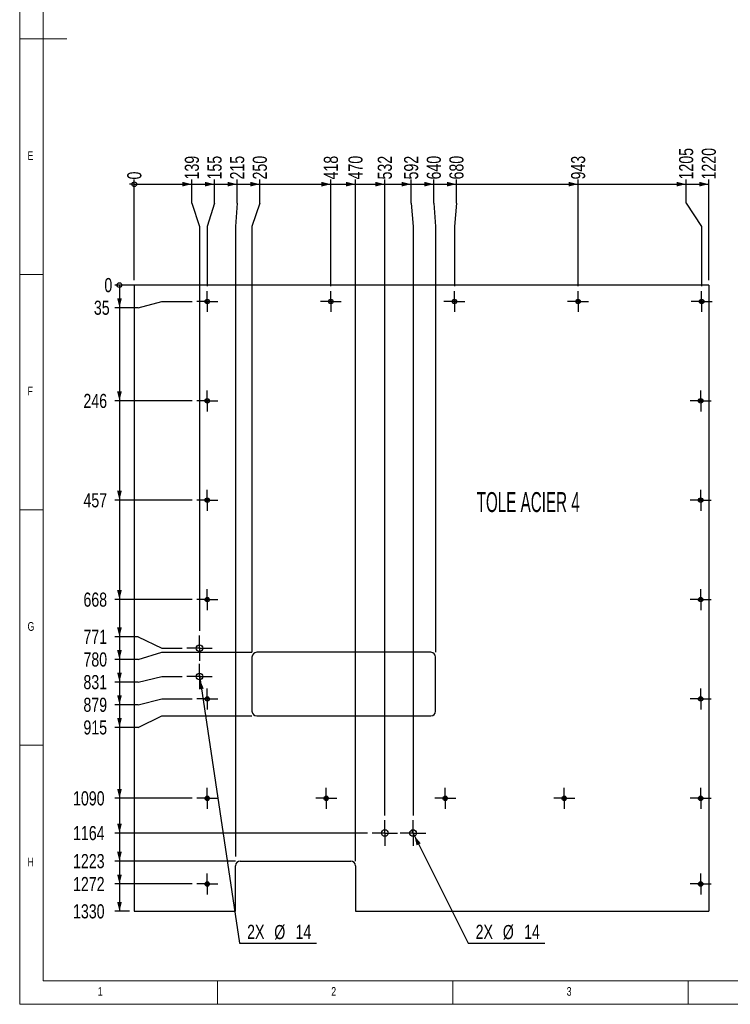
# Model space of a CAD drawing. Header units: millimetres. Extents: x 5 to 589, y 5 to 415.
# Tile 1 of 12: x 5 to 156, y 5 to 214. Entities that reach past the tile are written whole.
import ezdxf

# ---------------------------------------------------------------- set-up
doc = ezdxf.new("R2010")
doc.units = ezdxf.units.MM
doc.linetypes.add('CENTERX2', pattern=[20.32, 12.7, -2.54, 2.54, -2.54])
for name, color, linetype in [('COTES', 1, 'Continuous'), ('NOTES', 6, 'Continuous'), ('TRAIT-MIXTES', 3, 'CENTERX2')]:
    doc.layers.add(name, color=color, linetype=linetype)
doc.layers.add('TRAIT-FORT', color=4, linetype='Continuous', lineweight=25)
doc.styles.add('SLDTEXTSTYLE0', font='TXT', dxfattribs={"width": 0.75})
doc.styles.add('SLDTEXTSTYLE10', font='TXT', dxfattribs={"width": 0.570142})
doc.dimstyles.new('SLDDIMSTYLE2', dxfattribs={"dimtxt": 3, "dimasz": 0.333333, "dimexe": 0, "dimexo": 0.0625, "dimgap": 0.75, "dimtad": 0, "dimtih": 1, "dimtoh": 1, "dimdec": 0, "dimlfac": 10, "dimrnd": 1e-09, "dimdsep": 46, "dimtxsty": 'SLDTEXTSTYLE0', "dimblk1": 'ORIGIN', "dimblk2": 'ORIGIN', "dimsah": 1, "dimcen": 0.09, "dimadec": 0, "dimazin": 2, "dimtfac": 1, "dimtdec": 0, "dimtofl": 0, "dimtmove": 0, "dimatfit": 3, "dimldrblk": 'ORIGIN', "dimfxl": 1, "dimfrac": 2, "dimtolj": 1, "dimtzin": 12, "dimarcsym": 0})
doc.dimstyles.new('SLDDIMSTYLE3', dxfattribs={"dimtxt": 3, "dimasz": 2, "dimexe": 0, "dimexo": 0.0625, "dimgap": 0.75, "dimtad": 0, "dimtih": 1, "dimtoh": 1, "dimdec": 0, "dimlfac": 10, "dimrnd": 1e-09, "dimzin": 12, "dimdsep": 46, "dimtxsty": 'SLDTEXTSTYLE0', "dimsah": 1, "dimcen": 0.09, "dimadec": 0, "dimazin": 3, "dimtfac": 1, "dimtdec": 0, "dimtofl": 0, "dimtmove": 0, "dimatfit": 3, "dimfxl": 1, "dimfrac": 2, "dimtolj": 1, "dimtzin": 12, "dimarcsym": 0})
doc.dimstyles.new('SLDDIMSTYLE4', dxfattribs={"dimtxt": 3, "dimasz": 2, "dimexe": 0, "dimexo": 0.0625, "dimgap": 0.75, "dimtad": 0, "dimtih": 1, "dimtoh": 1, "dimdec": 0, "dimlfac": 10, "dimrnd": 1e-09, "dimzin": 12, "dimdsep": 46, "dimtxsty": 'SLDTEXTSTYLE0', "dimblk1": 'NONE', "dimsah": 1, "dimcen": 0, "dimadec": 0, "dimazin": 3, "dimtfac": 1, "dimtdec": 0, "dimtmove": 0, "dimatfit": 3, "dimldrblk": 'NONE', "dimfxl": 1, "dimfrac": 2, "dimtolj": 1, "dimtzin": 12, "dimarcsym": 0})

# ---------------------------------------------------------------- blocks, each defined once
blk = doc.blocks.new('_Origin')
at = {"color": 0, "linetype": 'ByBlock', "lineweight": -2}
blk.add_line((0, 0), (-1, 0), dxfattribs=at)
blk.add_circle((0, 0), 0.5, dxfattribs=at)
blk = doc.blocks.new('_D_96')
at = {"layer": 'COTES', "color": 1, "transparency": 16777216}
blk.add_line((29.33, 158.75), (29.33, 180.17), dxfattribs=at)
blk.add_blockref('_Origin', (29.33, 179.17), dxfattribs=at)
at = {"layer": 'COTES', "color": 1, "transparency": 16777216, "insert": (27.84, 180.17), "char_height": 3, "attachment_point": 1, "rotation": 90, "style": 'SLDTEXTSTYLE0'}
blk.add_mtext('0', dxfattribs=at)
blk = doc.blocks.new('_D_97')
at = {"layer": 'COTES', "color": 1, "transparency": 16777216}
for p, q in [((41.55, 175.17), (41.55, 180.17)), ((29.33, 179.17), (41.55, 179.17)), ((41.55, 175.17), (43.19, 170.17)), ((43.19, 170.17), (43.19, 84.33))]:
    blk.add_line(p, q, dxfattribs=at)
blk.add_solid([(41.55, 179.17), (39.55, 179.67), (39.55, 178.67)], dxfattribs=at)
at = {"layer": 'COTES', "color": 1, "transparency": 16777216, "insert": (40.06, 180.17), "char_height": 3, "attachment_point": 1, "rotation": 90, "style": 'SLDTEXTSTYLE0'}
blk.add_mtext('139', dxfattribs=at)
blk = doc.blocks.new('_D_98')
at = {"layer": 'COTES', "color": 1, "transparency": 16777216}
for p, q in [((46.36, 175.17), (46.36, 180.17)), ((41.55, 179.17), (46.36, 179.17)), ((46.36, 175.17), (44.83, 170.17)), ((44.83, 170.17), (44.83, 157.48))]:
    blk.add_line(p, q, dxfattribs=at)
blk.add_solid([(46.36, 179.17), (44.36, 179.67), (44.36, 178.67)], dxfattribs=at)
at = {"layer": 'COTES', "color": 1, "transparency": 16777216, "insert": (44.87, 180.17), "char_height": 3, "attachment_point": 1, "rotation": 90, "style": 'SLDTEXTSTYLE0'}
blk.add_mtext('155', dxfattribs=at)
blk = doc.blocks.new('_D_99')
at = {"layer": 'COTES', "color": 1, "transparency": 16777216}
for p, q in [((51.17, 175.17), (51.17, 180.17)), ((46.36, 179.17), (51.17, 179.17)), ((51.17, 175.17), (50.83, 170.17)), ((50.83, 170.17), (50.83, 36.42))]:
    blk.add_line(p, q, dxfattribs=at)
blk.add_solid([(51.17, 179.17), (49.17, 179.67), (49.17, 178.67)], dxfattribs=at)
at = {"layer": 'COTES', "color": 1, "transparency": 16777216, "insert": (49.68, 180.17), "char_height": 3, "attachment_point": 1, "rotation": 90, "style": 'SLDTEXTSTYLE0'}
blk.add_mtext('215', dxfattribs=at)
blk = doc.blocks.new('_D_100')
at = {"layer": 'COTES', "color": 1, "transparency": 16777216}
for p, q in [((55.98, 175.17), (55.98, 180.17)), ((51.17, 179.17), (55.98, 179.17)), ((55.98, 175.17), (54.33, 170.17)), ((54.33, 170.17), (54.33, 79.75))]:
    blk.add_line(p, q, dxfattribs=at)
blk.add_solid([(55.98, 179.17), (53.98, 179.67), (53.98, 178.67)], dxfattribs=at)
at = {"layer": 'COTES', "color": 1, "transparency": 16777216, "insert": (54.49, 180.17), "char_height": 3, "attachment_point": 1, "rotation": 90, "style": 'SLDTEXTSTYLE0'}
blk.add_mtext('250', dxfattribs=at)
blk = doc.blocks.new('_D_101')
at = {"layer": 'COTES', "color": 1, "transparency": 16777216}
for p, q in [((71.08, 157.48), (71.08, 180.17)), ((55.98, 179.17), (71.08, 179.17))]:
    blk.add_line(p, q, dxfattribs=at)
blk.add_solid([(71.08, 179.17), (69.08, 179.67), (69.08, 178.67)], dxfattribs=at)
at = {"layer": 'COTES', "color": 1, "transparency": 16777216, "insert": (69.59, 180.17), "char_height": 3, "attachment_point": 1, "rotation": 90, "style": 'SLDTEXTSTYLE0'}
blk.add_mtext('418', dxfattribs=at)
blk = doc.blocks.new('_D_102')
at = {"layer": 'COTES', "color": 1, "transparency": 16777216}
for p, q in [((76.29, 35.42), (76.29, 180.17)), ((71.08, 179.17), (76.29, 179.17))]:
    blk.add_line(p, q, dxfattribs=at)
blk.add_solid([(76.29, 179.17), (74.29, 179.67), (74.29, 178.67)], dxfattribs=at)
at = {"layer": 'COTES', "color": 1, "transparency": 16777216, "insert": (74.81, 180.17), "char_height": 3, "attachment_point": 1, "rotation": 90, "style": 'SLDTEXTSTYLE0'}
blk.add_mtext('470', dxfattribs=at)
blk = doc.blocks.new('_D_103')
at = {"layer": 'COTES', "color": 1, "transparency": 16777216}
for p, q in [((82.53, 45.08), (82.53, 180.17)), ((76.29, 179.17), (82.53, 179.17))]:
    blk.add_line(p, q, dxfattribs=at)
blk.add_solid([(82.53, 179.17), (80.53, 179.67), (80.53, 178.67)], dxfattribs=at)
at = {"layer": 'COTES', "color": 1, "transparency": 16777216, "insert": (81.04, 180.17), "char_height": 3, "attachment_point": 1, "rotation": 90, "style": 'SLDTEXTSTYLE0'}
blk.add_mtext('532', dxfattribs=at)
blk = doc.blocks.new('_D_104')
at = {"layer": 'COTES', "color": 1, "transparency": 16777216}
for p, q in [((88.12, 175.17), (88.12, 180.17)), ((82.53, 179.17), (88.12, 179.17)), ((88.12, 175.17), (88.53, 170.17)), ((88.53, 170.17), (88.53, 45.08))]:
    blk.add_line(p, q, dxfattribs=at)
blk.add_solid([(88.12, 179.17), (86.12, 179.67), (86.12, 178.67)], dxfattribs=at)
at = {"layer": 'COTES', "color": 1, "transparency": 16777216, "insert": (86.63, 180.17), "char_height": 3, "attachment_point": 1, "rotation": 90, "style": 'SLDTEXTSTYLE0'}
blk.add_mtext('592', dxfattribs=at)
blk = doc.blocks.new('_D_105')
at = {"layer": 'COTES', "color": 1, "transparency": 16777216}
for p, q in [((92.93, 175.17), (92.93, 180.17)), ((88.12, 179.17), (92.93, 179.17)), ((92.93, 175.17), (93.33, 170.17)), ((93.33, 170.17), (93.33, 79.75))]:
    blk.add_line(p, q, dxfattribs=at)
blk.add_solid([(92.93, 179.17), (90.93, 179.67), (90.93, 178.67)], dxfattribs=at)
at = {"layer": 'COTES', "color": 1, "transparency": 16777216, "insert": (91.44, 180.17), "char_height": 3, "attachment_point": 1, "rotation": 90, "style": 'SLDTEXTSTYLE0'}
blk.add_mtext('640', dxfattribs=at)
blk = doc.blocks.new('_D_106')
at = {"layer": 'COTES', "color": 1, "transparency": 16777216}
for p, q in [((97.74, 175.17), (97.74, 180.17)), ((92.93, 179.17), (97.74, 179.17)), ((97.74, 175.17), (97.33, 170.17)), ((97.33, 170.17), (97.33, 157.48))]:
    blk.add_line(p, q, dxfattribs=at)
blk.add_solid([(97.74, 179.17), (95.74, 179.67), (95.74, 178.67)], dxfattribs=at)
at = {"layer": 'COTES', "color": 1, "transparency": 16777216, "insert": (96.25, 180.17), "char_height": 3, "attachment_point": 1, "rotation": 90, "style": 'SLDTEXTSTYLE0'}
blk.add_mtext('680', dxfattribs=at)
blk = doc.blocks.new('_D_107')
at = {"layer": 'COTES', "color": 1, "transparency": 16777216}
for p, q in [((123.58, 157.48), (123.58, 180.17)), ((97.74, 179.17), (123.58, 179.17))]:
    blk.add_line(p, q, dxfattribs=at)
blk.add_solid([(123.58, 179.17), (121.58, 179.67), (121.58, 178.67)], dxfattribs=at)
at = {"layer": 'COTES', "color": 1, "transparency": 16777216, "insert": (122.09, 180.17), "char_height": 3, "attachment_point": 1, "rotation": 90, "style": 'SLDTEXTSTYLE0'}
blk.add_mtext('943', dxfattribs=at)
blk = doc.blocks.new('_D_108')
at = {"layer": 'COTES', "color": 1, "transparency": 16777216}
for p, q in [((146.52, 175.17), (146.52, 180.17)), ((123.58, 179.17), (146.52, 179.17)), ((146.52, 175.17), (149.83, 170.17)), ((149.83, 170.17), (149.83, 157.48))]:
    blk.add_line(p, q, dxfattribs=at)
blk.add_solid([(146.52, 179.17), (144.52, 179.67), (144.52, 178.67)], dxfattribs=at)
at = {"layer": 'COTES', "color": 1, "transparency": 16777216, "insert": (145.03, 180.17), "char_height": 3, "attachment_point": 1, "rotation": 90, "style": 'SLDTEXTSTYLE0'}
blk.add_mtext('1205', dxfattribs=at)
blk = doc.blocks.new('_D_109')
at = {"layer": 'COTES', "color": 1, "transparency": 16777216}
for p, q in [((151.33, 158.75), (151.33, 180.17)), ((146.52, 179.17), (151.33, 179.17))]:
    blk.add_line(p, q, dxfattribs=at)
blk.add_solid([(151.33, 179.17), (149.33, 179.67), (149.33, 178.67)], dxfattribs=at)
at = {"layer": 'COTES', "color": 1, "transparency": 16777216, "insert": (149.84, 180.17), "char_height": 3, "attachment_point": 1, "rotation": 90, "style": 'SLDTEXTSTYLE0'}
blk.add_mtext('1220', dxfattribs=at)
blk = doc.blocks.new('_D_110')
at = {"layer": 'COTES', "color": 1, "transparency": 16777216}
blk.add_line((29.33, 157.75), (25.19, 157.75), dxfattribs=at)
blk.add_blockref('_Origin', (26.19, 157.75), dxfattribs=at)
at = {"layer": 'COTES', "color": 1, "transparency": 16777216, "insert": (22.98, 159.24), "char_height": 3, "attachment_point": 1, "style": 'SLDTEXTSTYLE0'}
blk.add_mtext('0', dxfattribs=at)
blk = doc.blocks.new('_D_111')
at = {"layer": 'COTES', "color": 1, "transparency": 16777216}
for p, q in [((26.19, 157.75), (26.19, 152.94)), ((30.19, 152.94), (25.19, 152.94)), ((30.19, 152.94), (35.19, 154.25)), ((35.19, 154.25), (41.6, 154.25))]:
    blk.add_line(p, q, dxfattribs=at)
blk.add_solid([(26.19, 152.94), (26.69, 154.94), (25.69, 154.94)], dxfattribs=at)
at = {"layer": 'COTES', "color": 1, "transparency": 16777216, "insert": (20.76, 154.43), "char_height": 3, "attachment_point": 1, "style": 'SLDTEXTSTYLE0'}
blk.add_mtext('35', dxfattribs=at)
blk = doc.blocks.new('_D_112')
at = {"layer": 'COTES', "color": 1, "transparency": 16777216}
for p, q in [((26.19, 152.94), (26.19, 133.15)), ((41.6, 133.15), (25.19, 133.15))]:
    blk.add_line(p, q, dxfattribs=at)
blk.add_solid([(26.19, 133.15), (26.69, 135.15), (25.69, 135.15)], dxfattribs=at)
at = {"layer": 'COTES', "color": 1, "transparency": 16777216, "insert": (18.54, 134.64), "char_height": 3, "attachment_point": 1, "style": 'SLDTEXTSTYLE0'}
blk.add_mtext('246', dxfattribs=at)
blk = doc.blocks.new('_D_113')
at = {"layer": 'COTES', "color": 1, "transparency": 16777216}
for p, q in [((26.19, 133.15), (26.19, 112.05)), ((41.6, 112.05), (25.19, 112.05))]:
    blk.add_line(p, q, dxfattribs=at)
blk.add_solid([(26.19, 112.05), (26.69, 114.05), (25.69, 114.05)], dxfattribs=at)
at = {"layer": 'COTES', "color": 1, "transparency": 16777216, "insert": (18.54, 113.54), "char_height": 3, "attachment_point": 1, "style": 'SLDTEXTSTYLE0'}
blk.add_mtext('457', dxfattribs=at)
blk = doc.blocks.new('_D_114')
at = {"layer": 'COTES', "color": 1, "transparency": 16777216}
for p, q in [((26.19, 112.05), (26.19, 90.95)), ((41.6, 90.95), (25.19, 90.95))]:
    blk.add_line(p, q, dxfattribs=at)
blk.add_solid([(26.19, 90.95), (26.69, 92.95), (25.69, 92.95)], dxfattribs=at)
at = {"layer": 'COTES', "color": 1, "transparency": 16777216, "insert": (18.54, 92.44), "char_height": 3, "attachment_point": 1, "style": 'SLDTEXTSTYLE0'}
blk.add_mtext('668', dxfattribs=at)
blk = doc.blocks.new('_D_115')
at = {"layer": 'COTES', "color": 1, "transparency": 16777216}
for p, q in [((26.19, 90.95), (26.19, 83.06)), ((30.19, 83.06), (25.19, 83.06)), ((30.19, 83.06), (35.19, 80.63)), ((35.19, 80.63), (39.49, 80.63))]:
    blk.add_line(p, q, dxfattribs=at)
blk.add_solid([(26.19, 83.06), (26.69, 85.06), (25.69, 85.06)], dxfattribs=at)
at = {"layer": 'COTES', "color": 1, "transparency": 16777216, "insert": (18.54, 84.54), "char_height": 3, "attachment_point": 1, "style": 'SLDTEXTSTYLE0'}
blk.add_mtext('771', dxfattribs=at)
blk = doc.blocks.new('_D_116')
at = {"layer": 'COTES', "color": 1, "transparency": 16777216}
for p, q in [((26.19, 83.06), (26.19, 78.25)), ((30.19, 78.25), (35.19, 79.75)), ((35.19, 79.75), (54.33, 79.75)), ((30.19, 78.25), (25.19, 78.25))]:
    blk.add_line(p, q, dxfattribs=at)
blk.add_solid([(26.19, 78.25), (26.69, 80.25), (25.69, 80.25)], dxfattribs=at)
at = {"layer": 'COTES', "color": 1, "transparency": 16777216, "insert": (18.54, 79.73), "char_height": 3, "attachment_point": 1, "style": 'SLDTEXTSTYLE0'}
blk.add_mtext('780', dxfattribs=at)
blk = doc.blocks.new('_D_117')
at = {"layer": 'COTES', "color": 1, "transparency": 16777216}
for p, q in [((26.19, 78.25), (26.19, 73.44)), ((30.19, 73.44), (25.19, 73.44)), ((30.19, 73.44), (35.19, 74.63)), ((35.19, 74.63), (39.49, 74.63))]:
    blk.add_line(p, q, dxfattribs=at)
blk.add_solid([(26.19, 73.44), (26.69, 75.44), (25.69, 75.44)], dxfattribs=at)
at = {"layer": 'COTES', "color": 1, "transparency": 16777216, "insert": (18.54, 74.92), "char_height": 3, "attachment_point": 1, "style": 'SLDTEXTSTYLE0'}
blk.add_mtext('831', dxfattribs=at)
blk = doc.blocks.new('_D_118')
at = {"layer": 'COTES', "color": 1, "transparency": 16777216}
for p, q in [((26.19, 73.44), (26.19, 68.63)), ((30.19, 68.63), (35.19, 69.85)), ((35.19, 69.85), (41.6, 69.85)), ((30.19, 68.63), (25.19, 68.63))]:
    blk.add_line(p, q, dxfattribs=at)
blk.add_solid([(26.19, 68.63), (26.69, 70.63), (25.69, 70.63)], dxfattribs=at)
at = {"layer": 'COTES', "color": 1, "transparency": 16777216, "insert": (18.54, 70.11), "char_height": 3, "attachment_point": 1, "style": 'SLDTEXTSTYLE0'}
blk.add_mtext('879', dxfattribs=at)
blk = doc.blocks.new('_D_119')
at = {"layer": 'COTES', "color": 1, "transparency": 16777216}
for p, q in [((26.19, 68.63), (26.19, 63.82)), ((30.19, 63.82), (35.19, 66.25)), ((35.19, 66.25), (54.33, 66.25)), ((30.19, 63.82), (25.19, 63.82))]:
    blk.add_line(p, q, dxfattribs=at)
blk.add_solid([(26.19, 63.82), (26.69, 65.82), (25.69, 65.82)], dxfattribs=at)
at = {"layer": 'COTES', "color": 1, "transparency": 16777216, "insert": (18.54, 65.3), "char_height": 3, "attachment_point": 1, "style": 'SLDTEXTSTYLE0'}
blk.add_mtext('915', dxfattribs=at)
blk = doc.blocks.new('_D_120')
at = {"layer": 'COTES', "color": 1, "transparency": 16777216}
for p, q in [((26.19, 63.82), (26.19, 48.75)), ((41.6, 48.75), (25.19, 48.75))]:
    blk.add_line(p, q, dxfattribs=at)
blk.add_solid([(26.19, 48.75), (26.69, 50.75), (25.69, 50.75)], dxfattribs=at)
at = {"layer": 'COTES', "color": 1, "transparency": 16777216, "insert": (16.33, 50.24), "char_height": 3, "attachment_point": 1, "style": 'SLDTEXTSTYLE0'}
blk.add_mtext('1090', dxfattribs=at)
blk = doc.blocks.new('_D_121')
at = {"layer": 'COTES', "color": 1, "transparency": 16777216}
for p, q in [((26.19, 48.75), (26.19, 41.38)), ((78.83, 41.38), (25.19, 41.38))]:
    blk.add_line(p, q, dxfattribs=at)
blk.add_solid([(26.19, 41.38), (26.69, 43.38), (25.69, 43.38)], dxfattribs=at)
at = {"layer": 'COTES', "color": 1, "transparency": 16777216, "insert": (16.33, 42.86), "char_height": 3, "attachment_point": 1, "style": 'SLDTEXTSTYLE0'}
blk.add_mtext('1164', dxfattribs=at)
blk = doc.blocks.new('_D_122')
at = {"layer": 'COTES', "color": 1, "transparency": 16777216}
for p, q in [((26.19, 41.38), (26.19, 35.42)), ((50.83, 35.42), (25.19, 35.42))]:
    blk.add_line(p, q, dxfattribs=at)
blk.add_solid([(26.19, 35.42), (26.69, 37.42), (25.69, 37.42)], dxfattribs=at)
at = {"layer": 'COTES', "color": 1, "transparency": 16777216, "insert": (16.33, 36.91), "char_height": 3, "attachment_point": 1, "style": 'SLDTEXTSTYLE0'}
blk.add_mtext('1223', dxfattribs=at)
blk = doc.blocks.new('_D_123')
at = {"layer": 'COTES', "color": 1, "transparency": 16777216}
for p, q in [((26.19, 35.42), (26.19, 30.55)), ((41.6, 30.55), (25.19, 30.55))]:
    blk.add_line(p, q, dxfattribs=at)
blk.add_solid([(26.19, 30.55), (26.69, 32.55), (25.69, 32.55)], dxfattribs=at)
at = {"layer": 'COTES', "color": 1, "transparency": 16777216, "insert": (16.33, 32.04), "char_height": 3, "attachment_point": 1, "style": 'SLDTEXTSTYLE0'}
blk.add_mtext('1272', dxfattribs=at)
blk = doc.blocks.new('_D_124')
at = {"layer": 'COTES', "color": 1, "transparency": 16777216}
for p, q in [((26.19, 30.55), (26.19, 24.75)), ((28.33, 24.75), (25.19, 24.75))]:
    blk.add_line(p, q, dxfattribs=at)
blk.add_solid([(26.19, 24.75), (26.69, 26.75), (25.69, 26.75)], dxfattribs=at)
at = {"layer": 'COTES', "color": 1, "transparency": 16777216, "insert": (16.33, 26.24), "char_height": 3, "attachment_point": 1, "style": 'SLDTEXTSTYLE0'}
blk.add_mtext('1330', dxfattribs=at)
blk = doc.blocks.new('_D_125')
at = {"layer": 'COTES', "color": 1, "transparency": 16777216}
for p, q in [((88.21, 42), (88.84, 40.75)), ((88.84, 40.75), (100.25, 17.98)), ((100.25, 17.98), (116.55, 17.98))]:
    blk.add_line(p, q, dxfattribs=at)
blk.add_solid([(88.84, 40.75), (89.29, 38.74), (90.18, 39.19)], dxfattribs=at)
at = {"layer": 'COTES', "color": 1, "transparency": 16777216, "char_height": 3, "attachment_point": 1, "style": 'SLDTEXTSTYLE0'}
for s, insert in [('2X', (101.83, 21.89)), ('%%c', (107.6, 21.84)), ('14', (112.12, 21.89))]:
    blk.add_mtext(s, dxfattribs=dict(at, insert=insert))
blk = doc.blocks.new('_None')
blk = doc.blocks.new('_D_126')
at = {"layer": 'COTES', "color": 1, "transparency": 16777216}
for p, q in [((43.09, 75.32), (43.3, 73.93)), ((43.3, 73.93), (51.71, 17.98)), ((51.71, 17.98), (68.02, 17.98))]:
    blk.add_line(p, q, dxfattribs=at)
blk.add_solid([(43.3, 73.93), (43.1, 71.88), (44.09, 72.03)], dxfattribs=at)
at = {"layer": 'COTES', "color": 1, "transparency": 16777216, "char_height": 3, "attachment_point": 1, "style": 'SLDTEXTSTYLE0'}
for s, insert in [('2X', (53.3, 21.89)), ('%%c', (59.06, 21.84)), ('14', (63.58, 21.89))]:
    blk.add_mtext(s, dxfattribs=dict(at, insert=insert))
blk = doc.blocks.new('SW_CENTERMARKSYMBOL_92')
at = {"layer": 'TRAIT-MIXTES', "color": 0}
for p, q in [((0, 2), (0, 2.225)), ((-2, 0), (-2.225, 0)), ((0, 0), (-2, 0)), ((0, 0), (0, 2)), ((0, 0), (0, -2)), ((0, 0), (2, 0)), ((2, 0), (2.225, 0)), ((0, -2), (0, -2.225))]:
    blk.add_line(p, q, dxfattribs=at)
blk = doc.blocks.new('SW_CENTERMARKSYMBOL_93')
at = {"layer": 'TRAIT-MIXTES', "color": 0}
for p, q in [((0, 2), (0, 2.225)), ((-2, 0), (-2.225, 0)), ((0, 0), (-2, 0)), ((0, 0), (0, 2)), ((0, 0), (0, -2)), ((0, 0), (2, 0)), ((2, 0), (2.225, 0)), ((0, -2), (0, -2.225))]:
    blk.add_line(p, q, dxfattribs=at)
blk = doc.blocks.new('SW_CENTERMARKSYMBOL_94')
at = {"layer": 'TRAIT-MIXTES', "color": 0}
for p, q in [((0, 2), (0, 2.225)), ((-2, 0), (-2.225, 0)), ((0, 0), (-2, 0)), ((0, 0), (0, 2)), ((0, 0), (0, -2)), ((0, 0), (2, 0)), ((2, 0), (2.225, 0)), ((0, -2), (0, -2.225))]:
    blk.add_line(p, q, dxfattribs=at)
blk = doc.blocks.new('SW_CENTERMARKSYMBOL_95')
at = {"layer": 'TRAIT-MIXTES', "color": 0}
for p, q in [((0, 2), (0, 2.225)), ((-2, 0), (-2.225, 0)), ((0, 0), (-2, 0)), ((0, 0), (0, 2)), ((0, 0), (0, -2)), ((0, 0), (2, 0)), ((2, 0), (2.225, 0)), ((0, -2), (0, -2.225))]:
    blk.add_line(p, q, dxfattribs=at)
blk = doc.blocks.new('SW_CENTERMARKSYMBOL_96')
at = {"layer": 'TRAIT-MIXTES', "color": 0}
for p, q in [((0, 2), (0, 2.225)), ((-2, 0), (-2.225, 0)), ((0, 0), (-2, 0)), ((0, 0), (0, 2)), ((0, 0), (0, -2)), ((0, 0), (2, 0)), ((2, 0), (2.225, 0)), ((0, -2), (0, -2.225))]:
    blk.add_line(p, q, dxfattribs=at)
blk = doc.blocks.new('SW_CENTERMARKSYMBOL_97')
at = {"layer": 'TRAIT-MIXTES', "color": 0}
for p, q in [((0, 2), (0, 2.225)), ((-2, 0), (-2.225, 0)), ((0, 0), (-2, 0)), ((0, 0), (0, 2)), ((0, 0), (0, -2)), ((0, 0), (2, 0)), ((2, 0), (2.225, 0)), ((0, -2), (0, -2.225))]:
    blk.add_line(p, q, dxfattribs=at)
blk = doc.blocks.new('SW_CENTERMARKSYMBOL_98')
at = {"layer": 'TRAIT-MIXTES', "color": 0}
for p, q in [((0, 2), (0, 2.225)), ((-2, 0), (-2.225, 0)), ((0, 0), (-2, 0)), ((0, 0), (0, 2)), ((0, 0), (0, -2)), ((0, 0), (2, 0)), ((2, 0), (2.225, 0)), ((0, -2), (0, -2.225))]:
    blk.add_line(p, q, dxfattribs=at)
blk = doc.blocks.new('SW_CENTERMARKSYMBOL_99')
at = {"layer": 'TRAIT-MIXTES', "color": 0}
for p, q in [((0, 2), (0, 2.225)), ((-2, 0), (-2.225, 0)), ((0, 0), (-2, 0)), ((0, 0), (0, 2)), ((0, 0), (0, -2)), ((0, 0), (2, 0)), ((2, 0), (2.225, 0)), ((0, -2), (0, -2.225))]:
    blk.add_line(p, q, dxfattribs=at)
blk = doc.blocks.new('SW_CENTERMARKSYMBOL_100')
at = {"layer": 'TRAIT-MIXTES', "color": 0}
for p, q in [((0, 2), (0, 2.225)), ((-2, 0), (-2.225, 0)), ((0, 0), (-2, 0)), ((0, 0), (0, 2)), ((0, 0), (0, -2)), ((0, 0), (2, 0)), ((2, 0), (2.225, 0)), ((0, -2), (0, -2.225))]:
    blk.add_line(p, q, dxfattribs=at)
blk = doc.blocks.new('SW_CENTERMARKSYMBOL_101')
at = {"layer": 'TRAIT-MIXTES', "color": 0}
for p, q in [((0, 2), (0, 2.225)), ((-2, 0), (-2.225, 0)), ((0, 0), (-2, 0)), ((0, 0), (0, 2)), ((0, 0), (0, -2)), ((0, 0), (2, 0)), ((2, 0), (2.225, 0)), ((0, -2), (0, -2.225))]:
    blk.add_line(p, q, dxfattribs=at)
blk = doc.blocks.new('SW_CENTERMARKSYMBOL_102')
at = {"layer": 'TRAIT-MIXTES', "color": 0}
for p, q in [((0, 2), (0, 2.225)), ((-2, 0), (-2.225, 0)), ((0, 0), (-2, 0)), ((0, 0), (0, 2)), ((0, 0), (0, -2)), ((0, 0), (2, 0)), ((2, 0), (2.225, 0)), ((0, -2), (0, -2.225))]:
    blk.add_line(p, q, dxfattribs=at)
blk = doc.blocks.new('SW_CENTERMARKSYMBOL_103')
at = {"layer": 'TRAIT-MIXTES', "color": 0}
for p, q in [((0, 2), (0, 2.225)), ((-2, 0), (-2.225, 0)), ((0, 0), (-2, 0)), ((0, 0), (0, 2)), ((0, 0), (0, -2)), ((0, 0), (2, 0)), ((2, 0), (2.225, 0)), ((0, -2), (0, -2.225))]:
    blk.add_line(p, q, dxfattribs=at)
blk = doc.blocks.new('SW_CENTERMARKSYMBOL_104')
at = {"layer": 'TRAIT-MIXTES', "color": 0}
for p, q in [((0, 2), (0, 2.225)), ((-2, 0), (-2.225, 0)), ((0, 0), (-2, 0)), ((0, 0), (0, 2)), ((0, 0), (0, -2)), ((0, 0), (2, 0)), ((2, 0), (2.225, 0)), ((0, -2), (0, -2.225))]:
    blk.add_line(p, q, dxfattribs=at)
blk = doc.blocks.new('SW_CENTERMARKSYMBOL_105')
at = {"layer": 'TRAIT-MIXTES', "color": 0}
for p, q in [((0, 2), (0, 2.225)), ((-2, 0), (-2.225, 0)), ((0, 0), (-2, 0)), ((0, 0), (0, 2)), ((0, 0), (0, -2)), ((0, 0), (2, 0)), ((2, 0), (2.225, 0)), ((0, -2), (0, -2.225))]:
    blk.add_line(p, q, dxfattribs=at)
blk = doc.blocks.new('SW_CENTERMARKSYMBOL_106')
at = {"layer": 'TRAIT-MIXTES', "color": 0}
for p, q in [((0, 2), (0, 2.225)), ((-2, 0), (-2.225, 0)), ((0, 0), (-2, 0)), ((0, 0), (0, 2)), ((0, 0), (0, -2)), ((0, 0), (2, 0)), ((2, 0), (2.225, 0)), ((0, -2), (0, -2.225))]:
    blk.add_line(p, q, dxfattribs=at)
blk = doc.blocks.new('SW_CENTERMARKSYMBOL_107')
at = {"layer": 'TRAIT-MIXTES', "color": 0}
for p, q in [((0, 2), (0, 2.225)), ((-2, 0), (-2.225, 0)), ((0, 0), (-2, 0)), ((0, 0), (0, 2)), ((0, 0), (0, -2)), ((0, 0), (2, 0)), ((2, 0), (2.225, 0)), ((0, -2), (0, -2.225))]:
    blk.add_line(p, q, dxfattribs=at)
blk = doc.blocks.new('SW_CENTERMARKSYMBOL_108')
at = {"layer": 'TRAIT-MIXTES', "color": 0}
for p, q in [((0, 2), (0, 2.225)), ((-2, 0), (-2.225, 0)), ((0, 0), (-2, 0)), ((0, 0), (0, 2)), ((0, 0), (0, -2)), ((0, 0), (2, 0)), ((2, 0), (2.225, 0)), ((0, -2), (0, -2.225))]:
    blk.add_line(p, q, dxfattribs=at)
blk = doc.blocks.new('SW_CENTERMARKSYMBOL_109')
at = {"layer": 'TRAIT-MIXTES', "color": 0}
for p, q in [((0, 2), (0, 2.225)), ((-2, 0), (-2.225, 0)), ((0, 0), (-2, 0)), ((0, 0), (0, 2)), ((0, 0), (0, -2)), ((0, 0), (2, 0)), ((2, 0), (2.225, 0)), ((0, -2), (0, -2.225))]:
    blk.add_line(p, q, dxfattribs=at)
blk = doc.blocks.new('SW_CENTERMARKSYMBOL_110')
at = {"layer": 'TRAIT-MIXTES', "color": 0}
for p, q in [((0, 2), (0, 2.225)), ((-2, 0), (-2.225, 0)), ((0, 0), (-2, 0)), ((0, 0), (0, 2)), ((0, 0), (0, -2)), ((0, 0), (2, 0)), ((2, 0), (2.225, 0)), ((0, -2), (0, -2.225))]:
    blk.add_line(p, q, dxfattribs=at)
blk = doc.blocks.new('SW_CENTERMARKSYMBOL_111')
at = {"layer": 'TRAIT-MIXTES', "color": 0}
for p, q in [((0, 2), (0, 2.225)), ((-2, 0), (-2.225, 0)), ((0, 0), (-2, 0)), ((0, 0), (0, 2)), ((0, 0), (0, -2)), ((0, 0), (2, 0)), ((2, 0), (2.225, 0)), ((0, -2), (0, -2.225))]:
    blk.add_line(p, q, dxfattribs=at)
blk = doc.blocks.new('SW_CENTERMARKSYMBOL_112')
at = {"layer": 'TRAIT-MIXTES', "color": 0}
for p, q in [((0, 2), (0, 2.7)), ((-2, 0), (-2.7, 0)), ((0, 0), (-2, 0)), ((0, 0), (0, 2)), ((0, 0), (0, -2)), ((0, 0), (2, 0)), ((2, 0), (2.7, 0)), ((0, -2), (0, -2.7))]:
    blk.add_line(p, q, dxfattribs=at)
blk = doc.blocks.new('SW_CENTERMARKSYMBOL_113')
at = {"layer": 'TRAIT-MIXTES', "color": 0}
for p, q in [((0, 2), (0, 2.7)), ((-2, 0), (-2.7, 0)), ((0, 0), (-2, 0)), ((0, 0), (0, 2)), ((0, 0), (0, -2)), ((0, 0), (2, 0)), ((2, 0), (2.7, 0)), ((0, -2), (0, -2.7))]:
    blk.add_line(p, q, dxfattribs=at)
blk = doc.blocks.new('SW_CENTERMARKSYMBOL_114')
at = {"layer": 'TRAIT-MIXTES', "color": 0}
for p, q in [((0, 2), (0, 2.7)), ((-2, 0), (-2.7, 0)), ((0, 0), (-2, 0)), ((0, 0), (0, 2)), ((0, 0), (0, -2)), ((0, 0), (2, 0)), ((2, 0), (2.7, 0)), ((0, -2), (0, -2.7))]:
    blk.add_line(p, q, dxfattribs=at)
blk = doc.blocks.new('SW_CENTERMARKSYMBOL_115')
at = {"layer": 'TRAIT-MIXTES', "color": 0}
for p, q in [((0, 2), (0, 2.7)), ((-2, 0), (-2.7, 0)), ((0, 0), (-2, 0)), ((0, 0), (0, 2)), ((0, 0), (0, -2)), ((0, 0), (2, 0)), ((2, 0), (2.7, 0)), ((0, -2), (0, -2.7))]:
    blk.add_line(p, q, dxfattribs=at)

msp = doc.modelspace()

# ---------------------------------------------------------------- linework, layer by layer
at = {"color": 7, "linetype": 'Continuous', "lineweight": 18}
for p, q in [((5, 415), (5, 5)), ((10, 410), (10, 10)), ((5, 210), (15, 210)), ((10, 160), (5, 160)), ((5, 110), (10, 110)), ((10, 60), (5, 60)), ((10, 10), (584, 10)), ((47, 5), (47, 10)), ((97, 10), (97, 5)), ((147, 5), (147, 10)), ((5, 5), (589, 5))]:
    msp.add_line(p, q, dxfattribs=at)
at = {"layer": 'TRAIT-FORT', "color": 4, "linetype": 'Continuous', "lineweight": 25}
for p, q in [((151.32703, 157.75001), (29.32803, 157.75001)), ((29.32803, 157.75001), (29.32803, 24.75001)), ((151.32703, 157.75001), (151.32703, 24.75001)), ((92.32803, 79.75001), (55.32803, 79.75001)), ((54.32803, 78.75001), (54.32803, 67.25001)), ((93.32803, 67.25001), (93.32803, 78.75001)), ((55.32803, 66.25001), (92.32803, 66.25001)), ((50.82803, 24.75001), (50.82803, 34.42129)), ((51.82803, 35.42129), (75.29437, 35.42129)), ((76.29437, 34.42129), (76.29437, 24.75001)), ((29.32803, 24.75001), (50.82803, 24.75001)), ((76.29437, 24.75001), (151.32703, 24.75001))]:
    msp.add_line(p, q, dxfattribs=at)
for centre, radius in [((44.82803, 154.25001), 0.47), ((44.82803, 154.25001), 0.225), ((71.07853, 154.25001), 0.47), ((71.07853, 154.25001), 0.225), ((97.32903, 154.25001), 0.47), ((97.32903, 154.25001), 0.225), ((123.57952, 154.25001), 0.47), ((123.57952, 154.25001), 0.225), ((149.83002, 154.25001), 0.47), ((149.83002, 154.25001), 0.225), ((44.82803, 133.15001), 0.47), ((44.82803, 133.15001), 0.225), ((149.62703, 133.15001), 0.47), ((149.62703, 133.15001), 0.225), ((44.82803, 112.05001), 0.47), ((44.82803, 112.05001), 0.225), ((149.62703, 112.05001), 0.47), ((149.62703, 112.05001), 0.225), ((44.82803, 90.95001), 0.47), ((44.82803, 90.95001), 0.225), ((149.62703, 90.95001), 0.47), ((149.62703, 90.95001), 0.225), ((43.19437, 80.62685), 0.7), ((43.19437, 74.62685), 0.7), ((44.82803, 69.85001), 0.47), ((44.82803, 69.85001), 0.225), ((149.62703, 69.85001), 0.47), ((149.62703, 69.85001), 0.225), ((44.82803, 48.75001), 0.47), ((44.82803, 48.75001), 0.225), ((70.09946, 48.75001), 0.47), ((70.09946, 48.75001), 0.225), ((95.37088, 48.75001), 0.47), ((95.37088, 48.75001), 0.225), ((120.64231, 48.75001), 0.47), ((120.64231, 48.75001), 0.225), ((149.62703, 48.75001), 0.47), ((149.62703, 48.75001), 0.225), ((82.52802, 41.37685), 0.7), ((88.52802, 41.37685), 0.7), ((44.82803, 30.55001), 0.47), ((44.82803, 30.55001), 0.225), ((149.62703, 30.55001), 0.47), ((149.62703, 30.55001), 0.225)]:
    msp.add_circle(centre, radius, dxfattribs=at)
for centre, start, end in [((55.32803, 78.75001), 90, 180), ((92.32803, 78.75001), 0, 90), ((55.32803, 67.25001), 180, 270), ((92.32803, 67.25001), 270, 0), ((51.82803, 34.42129), 90, 180), ((75.29437, 34.42129), 0, 90)]:
    msp.add_arc(centre, 1, start, end, dxfattribs=at)

# ---------------------------------------------------------------- block references
at = {"layer": 'TRAIT-MIXTES', "color": 3}
for name, p in [('SW_CENTERMARKSYMBOL_111', (44.82803, 154.25001)), ('SW_CENTERMARKSYMBOL_105', (71.07853, 154.25001)), ('SW_CENTERMARKSYMBOL_104', (97.32903, 154.25001)), ('SW_CENTERMARKSYMBOL_102', (123.57952, 154.25001)), ('SW_CENTERMARKSYMBOL_103', (149.83002, 154.25001)), ('SW_CENTERMARKSYMBOL_110', (44.82803, 133.15001)), ('SW_CENTERMARKSYMBOL_96', (149.62703, 133.15001)), ('SW_CENTERMARKSYMBOL_106', (44.82803, 112.05001)), ('SW_CENTERMARKSYMBOL_95', (149.62703, 112.05001)), ('SW_CENTERMARKSYMBOL_107', (44.82803, 90.95001)), ('SW_CENTERMARKSYMBOL_94', (149.62703, 90.95001)), ('SW_CENTERMARKSYMBOL_115', (43.19437, 80.62685)), ('SW_CENTERMARKSYMBOL_114', (43.19437, 74.62685)), ('SW_CENTERMARKSYMBOL_108', (44.82803, 69.85001)), ('SW_CENTERMARKSYMBOL_93', (149.62703, 69.85001)), ('SW_CENTERMARKSYMBOL_109', (44.82803, 48.75001)), ('SW_CENTERMARKSYMBOL_101', (70.09946, 48.75001)), ('SW_CENTERMARKSYMBOL_100', (95.37088, 48.75001)), ('SW_CENTERMARKSYMBOL_98', (120.64231, 48.75001)), ('SW_CENTERMARKSYMBOL_99', (149.62703, 48.75001)), ('SW_CENTERMARKSYMBOL_113', (82.52802, 41.37685)), ('SW_CENTERMARKSYMBOL_112', (88.52802, 41.37685)), ('SW_CENTERMARKSYMBOL_97', (44.82803, 30.55001)), ('SW_CENTERMARKSYMBOL_92', (149.62703, 30.55001))]:
    msp.add_blockref(name, p, dxfattribs=at)

# ---------------------------------------------------------------- texts
at = {"layer": 'NOTES', "color": 211}
for s, insert, char_height, attachment_point, style in [('E', (6.66667, 186.16802), 1.85208, 1, 'SLDTEXTSTYLE0'), ('F', (6.66667, 136.16802), 1.85208, 1, 'SLDTEXTSTYLE0'), ('TOLE ACIER 4', (112.99444, 113.77364), 4.2333333, 2, 'SLDTEXTSTYLE10'), ('G', (6.66667, 86.16802), 1.85208, 1, 'SLDTEXTSTYLE0'), ('H', (6.66667, 36.16802), 1.85208, 1, 'SLDTEXTSTYLE0'), ('1', (21.58334, 8.66802), 1.85208, 1, 'SLDTEXTSTYLE0'), ('2', (71.16667, 8.66802), 1.85208, 1, 'SLDTEXTSTYLE0'), ('3', (121.16667, 8.66802), 1.85208, 1, 'SLDTEXTSTYLE0')]:
    msp.add_mtext(s, dxfattribs=dict(at, insert=insert, char_height=char_height, attachment_point=attachment_point, style=style))

# ---------------------------------------------------------------- dimensions: what is measured, and where the dimension line sits
at = {"layer": 'COTES', "color": 1}
for feature_location, offset, dtype, origin, dimstyle, picture, middle in [((149.83002, 156.47501), (-3.31312, 23.69704), 1, (29.32803, 157.75001), 'SLDDIMSTYLE3', '_D_108', (146.5169, 184.60538)), ((151.32703, 157.75001), (0, 22.42204), 1, (29.32803, 157.75001), 'SLDDIMSTYLE3', '_D_109', (151.32703, 184.60538)), ((43.19437, 83.32685), (-1.64836, 96.8452), 1, (29.32803, 157.75001), 'SLDDIMSTYLE3', '_D_97', (41.54601, 183.49705)), ((44.82803, 156.47501), (1.52811, 23.69704), 1, (29.32803, 157.75001), 'SLDDIMSTYLE3', '_D_98', (46.35614, 183.49705)), ((50.82803, 35.42129), (0.33823, 144.75076), 1, (29.32803, 157.75001), 'SLDDIMSTYLE3', '_D_99', (51.16626, 183.49705)), ((54.32803, 78.75001), (1.64836, 101.42204), 1, (29.32803, 157.75001), 'SLDDIMSTYLE3', '_D_100', (55.97639, 183.49705)), ((71.07853, 156.47501), (0, 23.69704), 1, (29.32803, 157.75001), 'SLDDIMSTYLE3', '_D_101', (71.07853, 183.49705)), ((76.29437, 34.42129), (0, 145.75076), 1, (29.32803, 157.75001), 'SLDDIMSTYLE3', '_D_102', (76.29437, 183.49705)), ((82.52802, 44.07685), (0, 136.0952), 1, (29.32803, 157.75001), 'SLDDIMSTYLE3', '_D_103', (82.52802, 183.49705)), ((88.52802, 44.07685), (-0.40962, 136.0952), 1, (29.32803, 157.75001), 'SLDDIMSTYLE3', '_D_104', (88.1184, 183.49705)), ((93.32803, 78.75001), (-0.3995, 101.42204), 1, (29.32803, 157.75001), 'SLDDIMSTYLE3', '_D_105', (92.92852, 183.49705)), ((97.32903, 156.47501), (0.40962, 23.69704), 1, (29.32803, 157.75001), 'SLDDIMSTYLE3', '_D_106', (97.73865, 183.49705)), ((123.57952, 156.47501), (0, 23.69704), 1, (29.32803, 157.75001), 'SLDDIMSTYLE3', '_D_107', (123.57952, 183.49705)), ((29.3280278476, 157.7500089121), (0, 22.4220419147), 1, (29.3280278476, 157.7500089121), 'SLDDIMSTYLE2', '_D_96', (29.3280278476, 181.2803841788)), ((29.3280278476, 157.7500089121), (-4.1339180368, 0), 0, (29.3280278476, 157.7500089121), 'SLDDIMSTYLE2', '_D_110', (24.0857764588, 157.7500089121)), ((42.60303, 48.75001), (-17.40892, 0), 0, (29.32803, 157.75001), 'SLDDIMSTYLE3', '_D_120', (20.76078, 48.75001)), ((79.82802, 41.37685), (-54.63391, 0), 0, (29.32803, 157.75001), 'SLDDIMSTYLE3', '_D_121', (20.76078, 41.37685)), ((51.82803, 35.42129), (-26.63392, 0), 0, (29.32803, 157.75001), 'SLDDIMSTYLE3', '_D_122', (20.76078, 35.42129)), ((42.60303, 30.55001), (-17.40892, 0), 0, (29.32803, 157.75001), 'SLDDIMSTYLE3', '_D_123', (20.76078, 30.55001)), ((29.32803, 24.75001), (-4.13392, 0), 0, (29.32803, 157.75001), 'SLDDIMSTYLE3', '_D_124', (20.76078, 24.75001)), ((42.60303, 133.15001), (-17.40892, 0), 0, (29.32803, 157.75001), 'SLDDIMSTYLE3', '_D_112', (21.86911, 133.15001)), ((42.60303, 112.05001), (-17.40892, 0), 0, (29.32803, 157.75001), 'SLDDIMSTYLE3', '_D_113', (21.86911, 112.05001)), ((42.60303, 90.95001), (-17.40892, 0), 0, (29.32803, 157.75001), 'SLDDIMSTYLE3', '_D_114', (21.86911, 90.95001)), ((40.49437, 80.62685), (-15.30026, 2.43183), 0, (29.32803, 157.75001), 'SLDDIMSTYLE3', '_D_115', (21.86911, 83.05868)), ((55.32803, 79.75001), (-30.13392, -1.50145), 0, (29.32803, 157.75001), 'SLDDIMSTYLE3', '_D_116', (21.86911, 78.24855)), ((40.49437, 74.62685), (-15.30026, -1.18842), 0, (29.32803, 157.75001), 'SLDDIMSTYLE3', '_D_117', (21.86911, 73.43843)), ((42.60303, 69.85001), (-17.40892, -1.2217), 0, (29.32803, 157.75001), 'SLDDIMSTYLE3', '_D_118', (21.86911, 68.6283)), ((55.32803, 66.25001), (-30.13392, -2.43183), 0, (29.32803, 157.75001), 'SLDDIMSTYLE3', '_D_119', (21.86911, 63.81818)), ((42.60303, 154.25001), (-17.40892, -1.31013), 0, (29.32803, 157.75001), 'SLDDIMSTYLE3', '_D_111', (22.97744, 152.93988))]:
    dim = msp.add_ordinate_dim(feature_location=feature_location, offset=offset, dtype=dtype, origin=origin, dimstyle=dimstyle, dxfattribs=at)
    dim.commit()
    dim.dimension.update_dxf_attribs({"geometry": picture, "text_midpoint": middle})
for p1, p2, picture, middle in [((43.09032, 75.31907), (43.29842, 73.93463), '_D_126', (60.65725, 20.41484)), ((88.21462, 42.00277), (88.84143, 40.75093), '_D_125', (109.19318, 20.41484))]:
    dim = msp.add_diameter_dim_2p(p1=p1, p2=p2, text='2X <>', dimstyle='SLDDIMSTYLE4', dxfattribs=at)
    dim.commit()
    dim.dimension.update_dxf_attribs({"geometry": picture, "text_midpoint": middle, "dimtype": 163})

doc.saveas('drawing.dxf')
